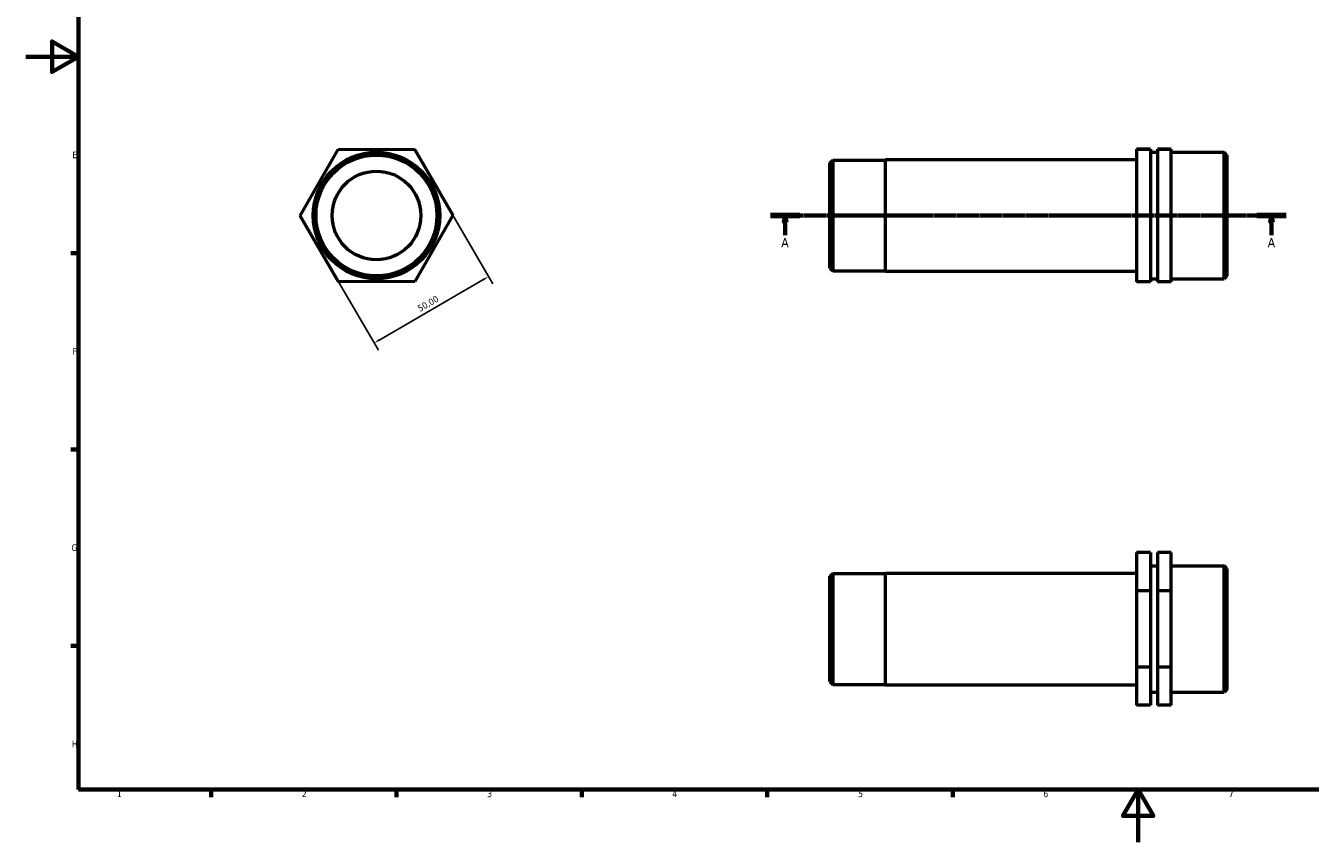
# Model space of a CAD drawing. Header units: millimetres. Extents: x 0 to 906, y 0 to 594.
# Tile 1 of 3: x 0 to 486, y 0 to 309. Entities that reach past the tile are written whole.
import ezdxf

# ---------------------------------------------------------------- set-up
doc = ezdxf.new("R2010")
doc.units = ezdxf.units.MM
doc.linetypes.add('CHAIN', pattern=[0.7087, 0.4724, -0.0591, 0.1181, -0.0591])
for name, color, linetype, lineweight in [('Border (ISO)', 7, 'Continuous', 70), ('Dimension (ISO)', 7, 'Continuous', 25), ('Section Line (ISO)', 7, 'CHAIN', 70), ('Visible (ISO)', 7, 'Continuous', 50)]:
    doc.layers.add(name, color=color, linetype=linetype, lineweight=lineweight)
doc.styles.add('Label Text (ISO)', font='tahoma.ttf')
doc.styles.add('Note Text (ISO)', font='tahoma.ttf')
doc.dimstyles.new('Default (ISO)', dxfattribs={"dimtxt": 2.5, "dimasz": 2.5, "dimexe": 3.175, "dimexo": 0, "dimgap": 0.762, "dimtad": 1, "dimrnd": 1e-08, "dimzin": 0, "dimtxsty": 'Note Text (ISO)', "dimcen": 0.09, "dimdle": 10, "dimclrd": 256, "dimclre": 256, "dimclrt": 232, "dimazin": 0, "dimtfac": 1.40208, "dimtmove": 0, "dimatfit": 3, "dimfxl": 1, "dimtolj": 1, "dimtzin": 0, "dimlwd": -1, "dimlwe": -1, "dimarcsym": 0})

# ---------------------------------------------------------------- blocks, each defined once
blk = doc.blocks.new('Borders Default Border')
at = {"layer": 'Border (ISO)'}
for p, q in [((20, 222.75), (17.1, 222.75)), ((20, 148.5), (17.1, 148.5)), ((20, 74.25), (17.1, 74.25)), ((70.08, 20), (70.08, 17.1)), ((140.17, 20), (140.17, 17.1)), ((210.25, 20), (210.25, 17.1)), ((280.33, 20), (280.33, 17.1)), ((350.42, 20), (350.42, 17.1))]:
    blk.add_line(p, q, dxfattribs=at)
at = {"layer": 'Border (ISO)', "flags": 128}
for points in [[(20, 20), (20, 574), (821, 574), (821, 20), (20, 20)], [(0, 297), (20, 297), (10, 302.77), (10, 291.23), (20, 297)], [(420.5, 0), (420.5, 20), (414.73, 10), (426.27, 10), (420.5, 20)]]:
    blk.add_lwpolyline(points, dxfattribs=at)
at = {"layer": 'Border (ISO)', "color": 232, "true_color": 0xca0064, "char_height": 2.5, "attachment_point": 7, "style": 'Note Text (ISO)'}
for s, insert in [('E', (17.64, 258.63)), ('F', (17.7, 184.38)), ('G', (17.31, 110.08)), ('H', (17.44, 35.88)), ('1', (34.48, 17.1)), ('2', (104.37, 17.1)), ('3', (174.43, 17.05)), ('4', (244.42, 17.1)), ('5', (314.64, 17.05)), ('6', (384.66, 17.05)), ('7', (454.77, 17.1))]:
    blk.add_mtext(s, dxfattribs=dict(at, insert=insert))
blk = doc.blocks.new('2dTransSection0')
at = {"layer": 'Section Line (ISO)', "linetype": 'CHAIN'}
blk.add_line((281.53, 236.97), (476.53, 236.97), dxfattribs=at)
at = {"layer": 'Section Line (ISO)', "linetype": 'Continuous', "lineweight": 140}
for p, q in [((281.53, 236.97), (292.65, 236.97)), ((465.41, 236.97), (476.53, 236.97))]:
    blk.add_line(p, q, dxfattribs=at)
at = {"layer": 'Section Line (ISO)', "linetype": 'Continuous'}
for p, q in [((287.09, 236.97), (286.59, 234.47)), ((286.59, 234.47), (287.59, 234.47)), ((287.09, 234.47), (287.09, 236.97)), ((287.59, 234.47), (287.09, 236.97)), ((287.09, 229.49), (287.09, 234.47)), ((470.97, 236.97), (470.47, 234.47)), ((470.47, 234.47), (471.47, 234.47)), ((470.97, 234.47), (470.97, 236.97)), ((471.47, 234.47), (470.97, 236.97)), ((470.97, 229.49), (470.97, 234.47))]:
    blk.add_line(p, q, dxfattribs=at)
at = {"layer": 'Section Line (ISO)', "linetype": 'Continuous', "flags": 128}
for points in [[(287.59, 234.47), (287.09, 236.97), (286.59, 234.47), (287.59, 234.47)], [(471.47, 234.47), (470.97, 236.97), (470.47, 234.47), (471.47, 234.47)]]:
    blk.add_lwpolyline(points, dxfattribs=at)
at = {"layer": 'Section Line (ISO)'}
for points in [[(287.59, 234.47), (287.09, 236.97), (286.59, 234.47), (287.59, 234.47)], [(471.47, 234.47), (470.97, 236.97), (470.47, 234.47), (471.47, 234.47)]]:
    blk.add_solid(points, dxfattribs=at)
at = {"layer": 'Section Line (ISO)', "char_height": 3.5, "attachment_point": 7, "style": 'Label Text (ISO)'}
for insert in [(285.6, 224.97), (469.48, 224.97)]:
    blk.add_mtext('A', dxfattribs=dict(at, insert=insert))
blk = doc.blocks.new('*D12')
at = {"layer": 'Defpoints', "color": 0, "transparency": 16777216}
for p in [(161.46, 237.05), (118.23, 211.93), (131.71, 188.74)]:
    blk.add_point(p, dxfattribs=at)
at = {"layer": 'Dimension (ISO)', "transparency": 16777216}
for p, q in [((161.46, 237.05), (176.53, 211.12)), ((118.23, 211.93), (133.31, 185.99)), ((172.78, 212.61), (133.87, 189.99))]:
    blk.add_line(p, q, dxfattribs=at)
for points in [[(172.57, 212.97), (172.99, 212.25), (174.94, 213.86)], [(133.66, 190.35), (134.08, 189.63), (131.71, 188.74)]]:
    blk.add_solid(points, dxfattribs=at)
at = {"layer": 'Dimension (ISO)', "color": 232, "true_color": 0xca0064, "transparency": 16777216, "insert": (147.8, 202.64), "char_height": 2.5, "attachment_point": 1, "rotation": 30.1674, "style": 'Note Text (ISO)'}
blk.add_mtext('\\A1;50,00', dxfattribs=at)

msp = doc.modelspace()

# ---------------------------------------------------------------- linework, layer by layer
at = {"layer": 'Visible (ISO)'}
for p, q in [((103.724, 236.885), (118.084, 261.927)), ((118.084, 261.927), (146.952, 262.012)), ((146.952, 262.012), (161.459, 237.054)), ((304.031, 256.874), (305.081, 257.924)), ((305.081, 257.924), (305.081, 216.014)), ((305.081, 257.924), (325.031, 257.924)), ((325.031, 215.856), (325.031, 258.083)), ((325.031, 258.083), (419.906, 258.083)), ((425.156, 262.012), (419.906, 262.012)), ((419.906, 262.012), (419.906, 261.927)), ((425.156, 261.927), (419.906, 261.927)), ((419.906, 261.927), (419.906, 236.885)), ((425.156, 262.012), (425.156, 261.927)), ((425.156, 261.927), (425.156, 236.885)), ((425.156, 260.871), (427.781, 260.871)), ((433.031, 262.012), (427.781, 262.012)), ((427.781, 262.012), (427.781, 261.927)), ((427.781, 261.927), (427.781, 236.885)), ((433.031, 261.927), (427.781, 261.927)), ((433.031, 261.927), (433.031, 262.012)), ((433.031, 236.885), (433.031, 261.927)), ((433.031, 260.871), (452.981, 260.871)), ((452.981, 213.068), (452.981, 260.871)), ((454.031, 259.821), (452.981, 260.871)), ((454.031, 259.821), (454.031, 214.118)), ((304.031, 217.064), (304.031, 256.874)), ((118.23, 211.927), (103.724, 236.885)), ((161.459, 237.054), (147.098, 212.012)), ((425.156, 236.885), (419.906, 236.885)), ((419.906, 236.885), (419.906, 211.927)), ((425.156, 236.885), (425.156, 211.927)), ((433.031, 236.885), (427.781, 236.885)), ((427.781, 236.885), (427.781, 211.927)), ((433.031, 211.927), (433.031, 236.885)), ((304.031, 217.064), (305.081, 216.014)), ((305.081, 216.014), (325.031, 216.014)), ((325.031, 215.856), (419.906, 215.856)), ((454.031, 214.118), (452.981, 213.068)), ((147.098, 212.012), (118.23, 211.927)), ((425.156, 211.927), (419.906, 211.927)), ((425.156, 213.068), (427.781, 213.068)), ((433.031, 211.927), (427.781, 211.927)), ((433.031, 213.068), (452.981, 213.068)), ((425.156, 109.529), (419.906, 109.529)), ((419.906, 109.529), (419.906, 95.022)), ((425.156, 109.529), (425.156, 95.022)), ((433.031, 109.529), (427.781, 109.529)), ((427.781, 109.529), (427.781, 95.022)), ((433.031, 95.022), (433.031, 109.529)), ((425.156, 104.563), (427.781, 104.563)), ((433.031, 104.563), (452.981, 104.563)), ((452.981, 56.76), (452.981, 104.563)), ((454.031, 103.513), (452.981, 104.563)), ((454.031, 103.513), (454.031, 57.81)), ((304.031, 100.566), (305.081, 101.616)), ((304.031, 60.756), (304.031, 100.566)), ((305.081, 101.616), (305.081, 59.706)), ((305.081, 101.616), (325.031, 101.616)), ((325.031, 59.548), (325.031, 101.775)), ((325.031, 101.775), (419.906, 101.775)), ((425.156, 95.022), (419.906, 95.022)), ((419.906, 95.022), (419.906, 66.155)), ((425.156, 95.022), (425.156, 66.155)), ((433.031, 95.022), (427.781, 95.022)), ((427.781, 95.022), (427.781, 66.155)), ((433.031, 66.155), (433.031, 95.022)), ((425.156, 66.155), (419.906, 66.155)), ((419.906, 66.155), (419.906, 51.794)), ((425.156, 66.155), (425.156, 51.794)), ((427.781, 66.155), (427.781, 51.794)), ((433.031, 66.155), (427.781, 66.155)), ((433.031, 51.794), (433.031, 66.155)), ((304.031, 60.756), (305.081, 59.706)), ((305.081, 59.706), (325.031, 59.706)), ((325.031, 59.548), (419.906, 59.548)), ((425.156, 56.76), (427.781, 56.76)), ((433.031, 56.76), (452.981, 56.76)), ((454.031, 57.81), (452.981, 56.76)), ((425.156, 51.794), (419.906, 51.794)), ((433.031, 51.794), (427.781, 51.794))]:
    msp.add_line(p, q, dxfattribs=at)
for radius in [23.901, 22.852, 16.764]:
    msp.add_circle((132.591, 236.969), radius, dxfattribs=at)

# ---------------------------------------------------------------- block references
msp.add_blockref('Borders Default Border', (0, 0))
at = {"layer": 'Section Line (ISO)'}
msp.add_blockref('2dTransSection0', (0, 0), dxfattribs=at)

# ---------------------------------------------------------------- dimensions: what is measured, and where the dimension line sits
at = {"layer": 'Dimension (ISO)'}
dim = msp.add_linear_dim(base=(131.71, 188.736), p1=(161.459, 237.054), p2=(118.23, 211.927), angle=210.1674, dimstyle='Default (ISO)', override={"dimdec": 2, "dimtp": 0, "dimtm": 0, "dimtdec": 2, "dimtofl": 0, "dimatfit": 1}, dxfattribs=at)
dim.commit()
dim.dimension.update_dxf_attribs({"geometry": '*D12', "text_midpoint": (153.324, 201.299), "dimtype": 160})

doc.saveas('drawing.dxf')
